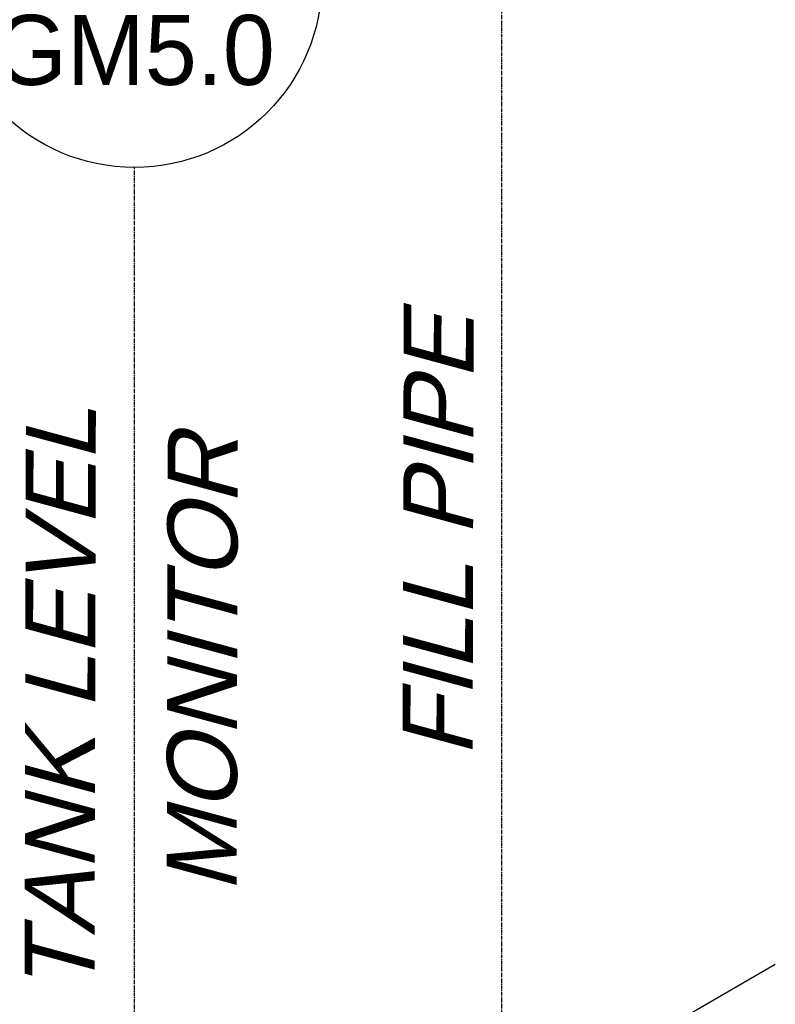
# Model space of a CAD drawing. Extents: x -19547 to -11561, y 2096 to 5601.
# Tile 152 of 168: x -13735 to -13637, y 3319 to 3445. Entities that reach past the tile are written whole.
import ezdxf
from ezdxf.enums import TextEntityAlignment as Align

# ---------------------------------------------------------------- set-up
doc = ezdxf.new("R2010")
doc.units = 0
doc.header["$MEASUREMENT"] = 0
doc.linetypes.add('CENTER1', pattern=[0.6625, 0.5, -0.075, 0.0125, -0.075])
doc.layers.get('0').update_dxf_attribs({"linetype": 'CONTINUOUS'})
for name, color, linetype in [('2946GM2$0$SHEET_NOTES', 3, 'CONTINUOUS'), ('ARNOTE', 3, 'CONTINUOUS'), ('CENTERLINE', 3, 'CENTER1'), ('PIPING-PRODUCT-REGULAR', 4, 'CONTINUOUS'), ('TEXT', 3, 'CONTINUOUS')]:
    doc.layers.add(name, color=color, linetype=linetype)
doc.styles.add('ISO1', font='SIMPFRAC.shx', dxfattribs={"width": 0.85, "oblique": 15})
doc.styles.add('SIMPFRAC', font='simpfrac')

# ---------------------------------------------------------------- blocks, each defined once
blk = doc.blocks.new('KEY-DETAIL')
blk.add_line((-0.1911, 0), (0.1911, 0))
blk.add_circle((0, 0), 0.1911)
at = {"style": 'SIMPFRAC'}
for tag, p in [('DETAIL', (0, 0.1314)), ('SHEET', (0, -0.0358))]:
    blk.add_attdef(tag, text='', height=0.0781, dxfattribs=at).set_placement(p, align=Align.TOP_CENTER)

msp = doc.modelspace()

# ---------------------------------------------------------------- linework, layer by layer
at = {"layer": 'CENTERLINE', "color": 3, "linetype": 'CENTER1'}
for p, q in [((-13672.54, 3298.12), (-13672.54, 3453.52, 0)), ((-13719.8, 3270.83), (-13719.8, 3426.23, 0))]:
    msp.add_line(p, q, dxfattribs=at)
at = {"layer": 'PIPING-PRODUCT-REGULAR'}
msp.add_line((-13670.09, 3304.87, 0), (-13637.38, 3323.75, 0), dxfattribs=at)

# ---------------------------------------------------------------- block references
at = {"layer": '2946GM2$0$SHEET_NOTES'}
ref = msp.add_blockref('KEY-DETAIL', (-13719.8, 3450.36, 0), dxfattribs=dict(at, xscale=126.2697858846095, yscale=126.2697858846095, zscale=126.2697858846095))
ref.add_attrib('SHEET', 'GM5.0', dxfattribs={"layer": '0', "height": 9, "style": 'SIMPFRAC'}).set_placement((-13719.8, 3445.84, 0), align=Align.TOP_CENTER)
ref.add_attrib('DETAIL', '2', dxfattribs={"layer": '0', "height": 9, "style": 'SIMPFRAC'}).set_placement((-13719.8, 3466.96, 0), align=Align.TOP_CENTER)

# ---------------------------------------------------------------- texts
at = {"layer": 'ARNOTE', "style": 'ISO1', "oblique": 15, "text_generation_flag": 6, "width": 1.035276}
msp.add_text('FILL PIPE', height=9, rotation=269.8643, dxfattribs=at).set_placement((-13676.31, 3350.38, 0))
at = {"layer": 'TEXT', "style": 'ISO1', "oblique": 15, "text_generation_flag": 6, "width": 1.035276}
for s, p in [('TANK LEVEL', (-13724.94, 3319.84, 0)), ('MONITOR', (-13706.66, 3332.93, 0))]:
    msp.add_text(s, height=9, rotation=269.8643, dxfattribs=at).set_placement(p)

doc.saveas('drawing.dxf')
